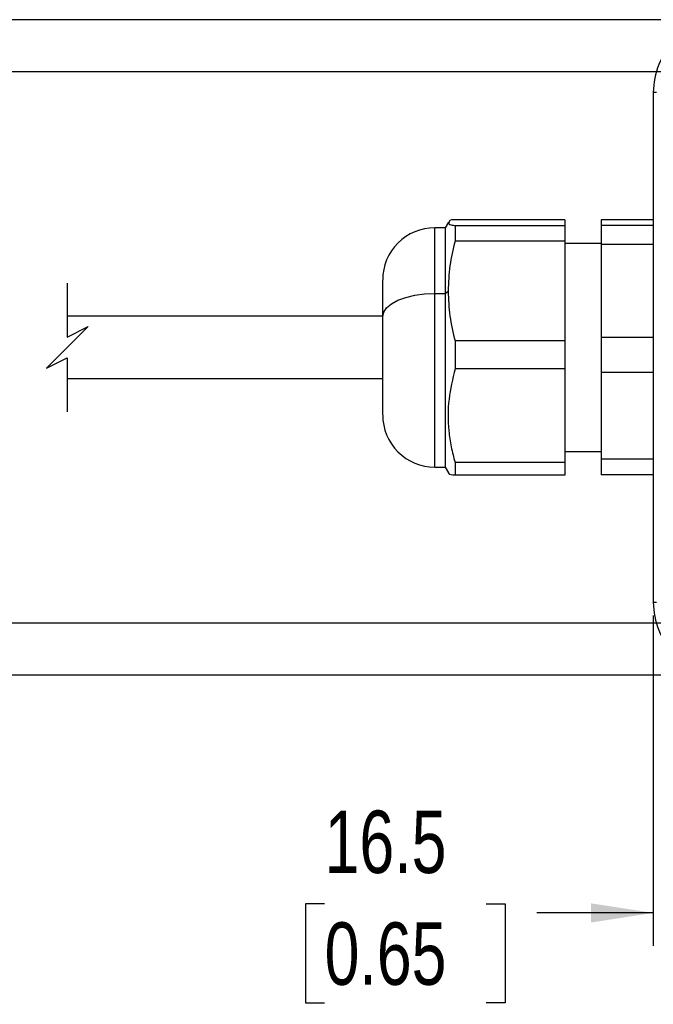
# Model space of a CAD drawing. Header units: millimetres. Extents: x 0 to 864, y 0 to 559.
# Tile 5 of 25: x 157 to 218, y 284 to 379. Entities that reach past the tile are written whole.
import ezdxf

# ---------------------------------------------------------------- set-up
doc = ezdxf.new("R2010")
doc.units = ezdxf.units.MM
doc.layers.add('DIMENSIONS', color=140, linetype='Continuous', lineweight=25)
doc.styles.add('SLDTEXTSTYLE0', font='TXT', dxfattribs={"width": 0.75})
doc.dimstyles.new('SLDDIMSTYLE1', dxfattribs={"dimtxt": 6, "dimasz": 6, "dimexe": 0, "dimexo": 0.0625, "dimgap": 1.5, "dimtad": 0, "dimtih": 1, "dimtoh": 1, "dimdec": 1, "dimrnd": 1e-09, "dimzin": 4, "dimdsep": 46, "dimtxsty": 'SLDTEXTSTYLE0', "dimsah": 1, "dimcen": 0.09, "dimadec": 0, "dimazin": 1, "dimtfac": 1, "dimtdec": 1, "dimtofl": 0, "dimtmove": 0, "dimatfit": 3, "dimfxl": 0, "dimfrac": 2, "dimtolj": 1, "dimtzin": 12, "dimarcsym": 0})
doc.dimstyles.new('SLDDIMSTYLE2', dxfattribs={"dimtxt": 6, "dimasz": 6, "dimexe": 0, "dimexo": 0.0625, "dimgap": 1.5, "dimtad": 0, "dimtih": 1, "dimtoh": 1, "dimdec": 1, "dimrnd": 1e-09, "dimzin": 12, "dimdsep": 46, "dimtxsty": 'SLDTEXTSTYLE0', "dimsah": 1, "dimcen": 0.09, "dimadec": 0, "dimazin": 3, "dimtfac": 1, "dimtdec": 1, "dimtmove": 0, "dimatfit": 0, "dimfxl": 0, "dimfrac": 2, "dimtolj": 1, "dimtzin": 12, "dimarcsym": 0})

# ---------------------------------------------------------------- blocks, each defined once
blk = doc.blocks.new('_D_1')
at = {"layer": 'DIMENSIONS'}
for p, q in [((227.237, 373.963), (96.689, 373.963)), ((99.864, 373.963), (99.864, 357.323)), ((92.105, 348.346), (90.277, 348.346)), ((90.277, 348.346), (90.277, 338.821)), ((107.622, 348.346), (109.45, 348.346)), ((109.45, 348.346), (109.45, 338.821)), ((90.277, 338.821), (92.105, 338.821)), ((109.45, 338.821), (107.622, 338.821)), ((99.864, 320.963), (99.864, 337.602)), ((228.077, 320.963), (96.689, 320.963))]:
    blk.add_line(p, q, dxfattribs=at)
for points in [[(99.864, 373.963), (98.941, 367.963), (100.787, 367.963)], [(99.864, 320.963), (100.787, 326.963), (98.941, 326.963)]]:
    blk.add_solid(points, dxfattribs=at)
at = {"layer": 'DIMENSIONS', "char_height": 6, "attachment_point": 1, "style": 'SLDTEXTSTYLE0'}
for s, insert in [('53.0', (92.105, 357.299)), ('2.09', (92.105, 346.555))]:
    blk.add_mtext(s, dxfattribs=dict(at, insert=insert))
blk = doc.blocks.new('_D_3')
at = {"layer": 'DIMENSIONS'}
for p, q in [((217.847, 321.693), (217.847, 289.94)), ((234.347, 314.153), (234.347, 289.94)), ((186.249, 293.998), (184.421, 293.998)), ((184.421, 293.998), (184.421, 284.473)), ((201.766, 293.998), (203.594, 293.998)), ((203.594, 293.998), (203.594, 284.473)), ((217.847, 293.115), (206.64, 293.115)), ((234.347, 293.115), (245.885, 293.115)), ((184.421, 284.473), (186.249, 284.473)), ((203.594, 284.473), (201.766, 284.473))]:
    blk.add_line(p, q, dxfattribs=at)
for points in [[(217.847, 293.115), (211.847, 294.038), (211.847, 292.192)], [(234.347, 293.115), (240.347, 292.192), (240.347, 294.038)]]:
    blk.add_solid(points, dxfattribs=at)
at = {"layer": 'DIMENSIONS', "char_height": 6, "attachment_point": 1, "style": 'SLDTEXTSTYLE0'}
for s, insert in [('16.5', (186.249, 302.951)), ('0.65', (186.249, 292.207))]:
    blk.add_mtext(s, dxfattribs=dict(at, insert=insert))
blk = doc.blocks.new('_D_5')
at = {"layer": 'DIMENSIONS'}
for p, q in [((223.577, 378.963), (72.22, 378.963)), ((75.395, 378.963), (75.395, 357.323)), ((67.636, 348.346), (65.808, 348.346)), ((65.808, 348.346), (65.808, 338.821)), ((83.153, 348.346), (84.981, 348.346)), ((84.981, 348.346), (84.981, 338.821)), ((65.808, 338.821), (67.636, 338.821)), ((84.981, 338.821), (83.153, 338.821)), ((75.395, 315.963), (75.395, 337.602)), ((223.577, 315.963), (72.22, 315.963))]:
    blk.add_line(p, q, dxfattribs=at)
for points in [[(75.395, 378.963), (74.472, 372.963), (76.318, 372.963)], [(75.395, 315.963), (76.318, 321.963), (74.472, 321.963)]]:
    blk.add_solid(points, dxfattribs=at)
at = {"layer": 'DIMENSIONS', "char_height": 6, "attachment_point": 1, "style": 'SLDTEXTSTYLE0'}
for s, insert in [('63.0', (67.636, 357.299)), ('2.48', (67.636, 346.555))]:
    blk.add_mtext(s, dxfattribs=dict(at, insert=insert))

msp = doc.modelspace()

# ---------------------------------------------------------------- linework, layer by layer
for p, q in [((218.139, 371.963), (217.847, 371.963)), ((217.847, 371.963), (217.847, 322.963)), ((209.331, 359.741), (198.784, 359.741)), ((209.331, 359.741), (209.331, 359.148)), ((217.847, 359.72), (212.847, 359.72)), ((212.847, 359.72), (212.847, 359.169)), ((197.831, 358.963), (196.831, 358.963)), ((196.831, 352.655), (196.831, 358.963)), ((198.148, 359.511), (197.831, 358.963)), ((197.831, 358.963), (197.831, 352.655)), ((198.784, 359.148), (198.784, 357.68)), ((209.331, 359.148), (198.784, 359.148)), ((209.331, 359.148), (209.331, 357.68)), ((217.847, 359.169), (212.847, 359.169)), ((212.847, 359.169), (212.847, 357.342)), ((209.331, 357.68), (198.784, 357.68)), ((209.331, 357.68), (209.331, 348.083)), ((212.847, 357.463), (209.331, 357.463)), ((217.847, 357.342), (212.847, 357.342)), ((212.847, 357.342), (212.847, 348.42)), ((191.831, 350.398), (191.831, 353.93)), ((196.831, 352.655), (197.831, 352.655)), ((196.831, 335.963), (196.831, 352.655)), ((197.831, 352.655), (198.12, 352.881)), ((197.831, 352.655), (197.831, 335.963)), ((191.831, 350.463), (161.51, 350.463)), ((212.847, 348.42), (212.847, 345.085)), ((217.847, 348.42), (212.847, 348.42)), ((198.784, 348.083), (198.784, 345.402)), ((209.331, 348.083), (198.784, 348.083)), ((209.331, 348.083), (209.331, 345.402)), ((209.331, 345.402), (198.784, 345.402)), ((209.331, 345.402), (209.331, 336.397)), ((161.51, 344.463), (191.831, 344.463)), ((212.847, 345.085), (217.847, 345.085)), ((212.847, 345.085), (212.847, 336.713)), ((209.331, 337.463), (212.847, 337.463)), ((196.831, 335.963), (197.831, 335.963)), ((197.831, 335.963), (198.148, 335.414)), ((198.784, 336.397), (198.784, 335.185)), ((209.331, 336.397), (198.784, 336.397)), ((209.331, 336.397), (209.331, 335.185)), ((217.847, 336.713), (212.847, 336.713)), ((212.847, 336.713), (212.847, 335.205)), ((209.331, 335.185), (198.784, 335.185)), ((217.847, 335.205), (212.847, 335.205)), ((218.139, 322.963), (217.847, 322.963))]:
    msp.add_line(p, q)
at = {"flags": 128}
msp.add_lwpolyline([(191.831, 350.398), (191.927, 350.838), (192.212, 351.262), (192.674, 351.652), (193.296, 351.994), (194.054, 352.275), (194.918, 352.483), (195.856, 352.612), (196.831, 352.655)], dxfattribs=at)
for centre, radius, start, end in [((224.847, 371.963), 7, 89.99998, 180.00002), ((196.831, 353.963), 5, 90.00001, 180.00004), ((196.831, 340.963), 5, 179.99994, 270), ((224.847, 322.963), 7, 179.99996, 270.00004)]:
    msp.add_arc(centre, radius, start, end)
for points, knots in [([(198.784, 359.741), (198.54, 359.741), (198.217, 359.741), (198.146, 359.298), (198.482, 359.242), (198.67, 359.184), (198.784, 359.148)], [0, 0, 0, 0, 0.42398, 0.563017, 0.735789, 1, 1, 1, 1]), ([(198.784, 357.68), (198.596, 356.894), (198.217, 355.317), (198.152, 353.695), (198.12, 352.881)], [0, 0, 0, 0, 0.49771, 1, 1, 1, 1]), ([(198.12, 352.881), (198.152, 352.078), (198.215, 350.457), (198.593, 348.879), (198.784, 348.083)], [0, 0, 0, 0, 0.495488, 1, 1, 1, 1]), ([(191.831, 340.996), (191.831, 340.994), (191.831, 340.911), (191.831, 341.427), (191.831, 341.662), (191.831, 342.397), (191.831, 343.209), (191.831, 344.271), (191.831, 345.465), (191.831, 346.747), (191.831, 348.032), (191.831, 349.249), (191.831, 350.03), (191.831, 350.398)], [0, 0, 0, 0, 0.0006, 0.025661, 0.072109, 0.139129, 0.230134, 0.34315, 0.473029, 0.61204, 0.751325, 0.882687, 1, 1, 1, 1]), ([(198.784, 345.402), (198.552, 344.435), (198.085, 342.484), (198.096, 339.941), (198.391, 337.911), (198.653, 336.904), (198.784, 336.397)], [0, 0, 0, 0, 0.3259805, 0.6579533, 0.8280396, 1, 1, 1, 1]), ([(198.784, 335.185), (198.511, 335.186), (198.208, 335.188), (198.201, 335.421), (198.201, 335.444)], [0, 0, 0, 0, 0.899628, 1, 1, 1, 1])]:
    msp.add_open_spline(points, degree=3, knots=knots)
at = {"layer": 'DIMENSIONS', "color": 140}
for p, q in [((161.51, 353.638), (161.51, 348.463)), ((161.51, 348.463), (163.51, 349.463)), ((163.51, 349.463), (161.51, 347.463)), ((161.51, 347.463), (159.51, 345.463)), ((159.51, 345.463), (161.51, 346.463)), ((161.51, 346.463), (161.51, 341.288))]:
    msp.add_line(p, q, dxfattribs=at)

# ---------------------------------------------------------------- dimensions: what is measured, and where the dimension line sits
at = {"layer": 'DIMENSIONS'}
for base, p1, p2, angle, dimstyle, picture, middle in [((75.395, 378.963), (224.847, 315.963), (224.847, 378.963), 90, 'SLDDIMSTYLE1', '_D_5', (75.395, 347.463)), ((99.864, 320.963), (228.507, 373.963), (229.347, 320.963), 90, 'SLDDIMSTYLE1', '_D_1', (99.864, 347.463)), ((217.847, 293.115), (234.347, 315.423), (217.847, 322.963), 0, 'SLDDIMSTYLE2', '_D_3', (194.007, 293.115))]:
    dim = msp.add_linear_dim(base=base, p1=p1, p2=p2, angle=angle, dimstyle=dimstyle, dxfattribs=at)
    dim.commit()
    dim.dimension.update_dxf_attribs({"geometry": picture, "text_midpoint": middle, "dimtype": 160})

doc.saveas('drawing.dxf')
